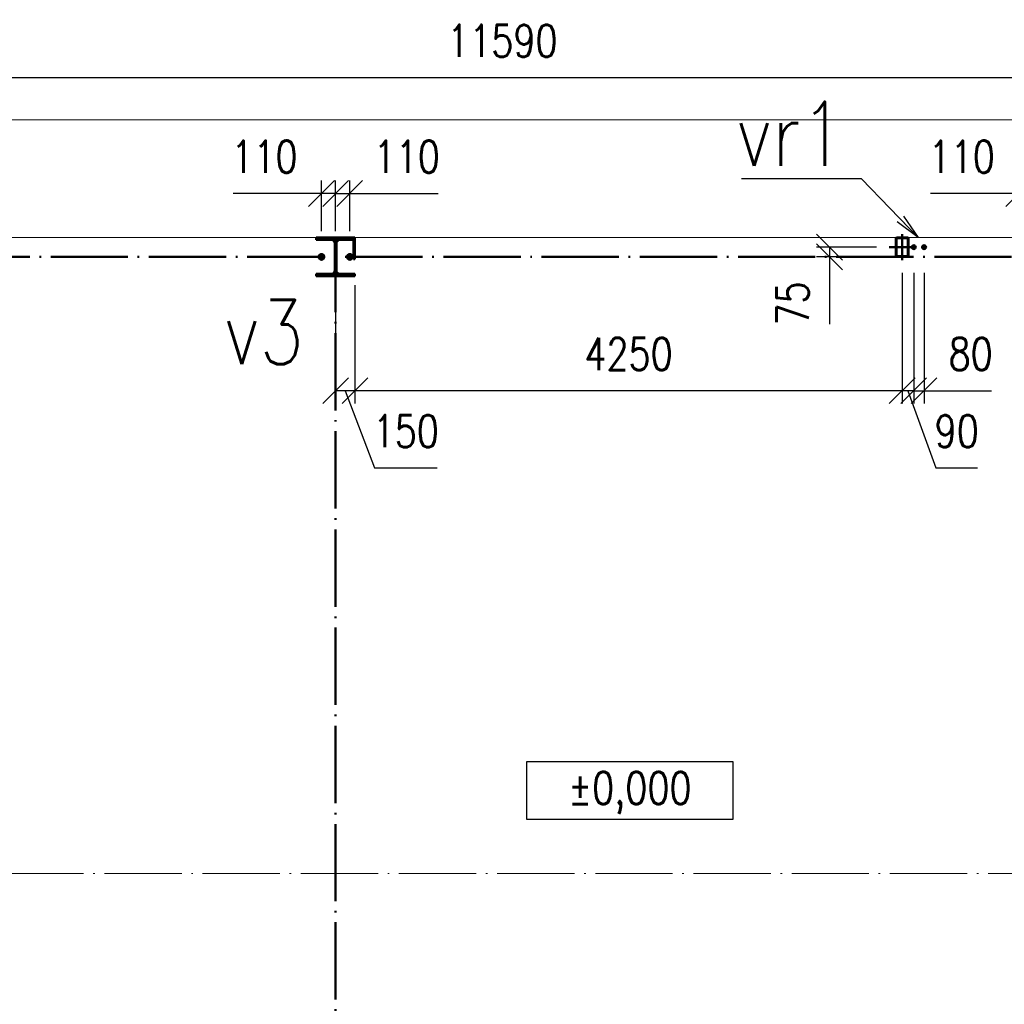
# Paper-space layout 'Layout1' of a CAD drawing. Extents: x -2 to 1033, y -36 to 596.
# Tile 63 of 69: x 614 to 691, y 414 to 490. Entities that reach past the tile are written whole.
import ezdxf
from ezdxf.enums import TextEntityAlignment as Align

# ---------------------------------------------------------------- set-up
doc = ezdxf.new("R2018")
doc.units = 0
doc.set_wipeout_variables(frame=1)
for name, pattern in [('ACAD_ISO02W100', [15, 12, -3]), ('ACAD_ISO04W100', [30.5, 24, -3, 0.5, -3]), ('HP_01_CER_B', [8, 5, -1, 1, -1])]:
    doc.linetypes.add(name, pattern=pattern)
doc.layers.get('0').update_dxf_attribs({"linetype": 'CONTINUOUS'})
doc.layers.get('DEFPOINTS').update_dxf_attribs({"color": 132, "linetype": 'CONTINUOUS'})
for name, color, linetype, lineweight in [('SS_1.ET-HALA_TaO-PODLAHA', 9, 'CONTINUOUS', 13), ('SS_1.ET-HALA_TaO-RASTR', 7, 'HP_01_CER_B', 13), ('SS_2.ET-HALA_TaO-MOULDSHOP-SLOUP', 212, 'CONTINUOUS', 50), ('SS_KOTY', 3, 'CONTINUOUS', 25), ('SS_KOTY-VYSKOVA', 140, 'CONTINUOUS', 25), ('SS_PODKLADY', 9, 'CONTINUOUS', 13), ('SS_POPIS', 140, 'CONTINUOUS', 25), ('SS_SRAFY', 8, 'CONTINUOUS', 18)]:
    doc.layers.add(name, color=color, linetype=linetype, lineweight=lineweight)
doc.styles.add('ROMANS', font='romans.shx', dxfattribs={"width": 0.8})
doc.styles.add('romans.shx', font='romans.shx', dxfattribs={"height": 5})
doc.linetypes.add('ZIGZAG', pattern='A,0.00254,-5.08,[131,ltypeshp.shx,S=5.08,R=0,X=-5.08,Y=0],-10.16,[131,ltypeshp.shx,S=5.08,R=180,X=5.08,Y=0],-5.08', length=20.32254)
doc.dimstyles.new('A-1_(2.5)_100AS', dxfattribs={"dimtxt": 2.5, "dimasz": 2, "dimexe": 1, "dimexo": 2, "dimgap": 0, "dimtad": 0, "dimdec": 1, "dimlfac": 100, "dimrnd": 1, "dimtxsty": 'ROMANS', "dimblk1": 'OBLIQUE', "dimblk2": 'OBLIQUE', "dimsah": 1, "dimcen": 2, "dimclrd": 256, "dimclre": 256, "dimclrt": 256, "dimadec": 1, "dimazin": 2, "dimtfac": 0.714286, "dimtdec": 1, "dimtmove": 0, "dimatfit": 3, "dimldrblk": 'OPEN', "dimfxl": 1, "dimtvp": 1.142857, "dimtfill": 1, "dimtolj": 1, "dimlwd": -1, "dimlwe": -1, "dimarcsym": 0})
pattern_1 = [(45, (171.775396, 138.915313), (-0.0224506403, 0.0224506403), [])]

# ---------------------------------------------------------------- blocks, each defined once
blk = doc.blocks.new('0KRIZ')
at = {"color": 0, "linetype": 'ByBlock', "ltscale": 0.5}
for p, q in [((0, -0.5), (0, 0.5)), ((-0.5, 0), (0.5, 0))]:
    blk.add_line(p, q, dxfattribs=at)
blk = doc.blocks.new('_Oblique')
at = {"color": 0, "linetype": 'ByBlock', "lineweight": -2}
blk.add_line((-0.5, -0.5), (0.5, 0.5), dxfattribs=at)
blk = doc.blocks.new('*D59')
at = {"layer": 'DEFPOINTS', "color": 0, "transparency": 16777216}
for p in [(691.625, 476.637), (691.625, 471.715, 0.5), (692.725, 471.715, 0.4)]:
    blk.add_point(p, dxfattribs=at)
at = {"layer": 'SS_KOTY', "transparency": 16777216}
for p, q in [((691.625, 473.715), (691.625, 477.637)), ((692.725, 473.715), (692.725, 477.637)), ((691.625, 476.637), (684.768, 476.637)), ((692.725, 476.637), (691.625, 476.637))]:
    blk.add_line(p, q, dxfattribs=at)
at = {"layer": 'SS_KOTY', "transparency": 16777216, "xscale": 2, "yscale": 2, "zscale": 2, "rotation": 180}
blk.add_blockref('_Oblique', (691.625, 476.637), dxfattribs=at)
at = {"layer": 'SS_KOTY', "transparency": 16777216, "xscale": 2, "yscale": 2, "zscale": 2}
blk.add_blockref('_Oblique', (692.725, 476.637), dxfattribs=at)
at = {"layer": 'SS_KOTY', "transparency": 16777216, "insert": (687.197, 479.495), "char_height": 2.5, "attachment_point": 5, "style": 'ROMANS', "bg_fill": 3, "box_fill_scale": 1.1, "bg_fill_color": 256, "bg_fill_true_color": 13158600, "bg_fill_transparency": 0}
blk.add_mtext('\\A1;110', dxfattribs=at)
blk = doc.blocks.new('_OPEN')
at = {"color": 0, "linetype": 'ByBlock'}
for p, q in [((-1, 0.167), (0, 0)), ((0, 0), (-1, -0.167)), ((0, 0), (-1, 0))]:
    blk.add_line(p, q, dxfattribs=at)
blk = doc.blocks.new('*D60')
at = {"layer": 'DEFPOINTS', "color": 0, "transparency": 16777216}
for p in [(639.675, 476.637), (638.575, 471.715), (639.675, 471.715, 0.5)]:
    blk.add_point(p, dxfattribs=at)
at = {"layer": 'SS_KOTY', "transparency": 16777216}
for p, q in [((638.575, 473.715), (638.575, 477.637)), ((639.675, 473.715), (639.675, 477.637)), ((638.575, 476.637), (639.675, 476.637)), ((639.675, 476.637), (646.533, 476.637))]:
    blk.add_line(p, q, dxfattribs=at)
at = {"layer": 'SS_KOTY', "transparency": 16777216, "xscale": 2, "yscale": 2, "zscale": 2, "rotation": 180}
blk.add_blockref('_Oblique', (638.575, 476.637), dxfattribs=at)
at = {"layer": 'SS_KOTY', "transparency": 16777216, "xscale": 2, "yscale": 2, "zscale": 2}
blk.add_blockref('_Oblique', (639.675, 476.637), dxfattribs=at)
at = {"layer": 'SS_KOTY', "transparency": 16777216, "insert": (644.104, 479.495), "char_height": 2.5, "attachment_point": 5, "style": 'ROMANS', "bg_fill": 3, "box_fill_scale": 1.1, "bg_fill_color": 256, "bg_fill_true_color": 13158600, "bg_fill_transparency": 0}
blk.add_mtext('\\A1;110', dxfattribs=at)
blk = doc.blocks.new('*D61')
at = {"layer": 'DEFPOINTS', "color": 0, "transparency": 16777216}
for p in [(637.475, 476.637), (637.475, 471.715, 0.5), (638.575, 471.715)]:
    blk.add_point(p, dxfattribs=at)
at = {"layer": 'SS_KOTY', "transparency": 16777216}
for p, q in [((637.475, 473.715), (637.475, 477.637)), ((638.575, 473.715), (638.575, 477.637)), ((637.475, 476.637), (630.618, 476.637)), ((638.575, 476.637), (637.475, 476.637))]:
    blk.add_line(p, q, dxfattribs=at)
at = {"layer": 'SS_KOTY', "transparency": 16777216, "xscale": 2, "yscale": 2, "zscale": 2, "rotation": 180}
blk.add_blockref('_Oblique', (637.475, 476.637), dxfattribs=at)
at = {"layer": 'SS_KOTY', "transparency": 16777216, "xscale": 2, "yscale": 2, "zscale": 2}
blk.add_blockref('_Oblique', (638.575, 476.637), dxfattribs=at)
at = {"layer": 'SS_KOTY', "transparency": 16777216, "insert": (633.047, 479.495), "char_height": 2.5, "attachment_point": 5, "style": 'ROMANS', "bg_fill": 3, "box_fill_scale": 1.1, "bg_fill_color": 256, "bg_fill_true_color": 13158600, "bg_fill_transparency": 0}
blk.add_mtext('\\A1;110', dxfattribs=at)
blk = doc.blocks.new('*D64')
at = {"layer": 'DEFPOINTS', "color": 0, "transparency": 16777216}
for p in [(683.475, 472.465), (684.275, 472.465), (684.275, 461.319)]:
    blk.add_point(p, dxfattribs=at)
at = {"layer": 'SS_KOTY', "transparency": 16777216}
for p, q in [((683.475, 470.465), (683.475, 460.319)), ((684.275, 470.465), (684.275, 460.319)), ((683.475, 461.319), (684.275, 461.319)), ((684.275, 461.319), (689.513, 461.319))]:
    blk.add_line(p, q, dxfattribs=at)
at = {"layer": 'SS_KOTY', "transparency": 16777216, "xscale": 2, "yscale": 2, "zscale": 2, "rotation": 180}
blk.add_blockref('_Oblique', (683.475, 461.319), dxfattribs=at)
at = {"layer": 'SS_KOTY', "transparency": 16777216, "xscale": 2, "yscale": 2, "zscale": 2}
blk.add_blockref('_Oblique', (684.275, 461.319), dxfattribs=at)
at = {"layer": 'SS_KOTY', "transparency": 16777216, "insert": (687.894, 464.176), "char_height": 2.5, "attachment_point": 5, "style": 'ROMANS', "bg_fill": 3, "box_fill_scale": 1.1, "bg_fill_color": 256, "bg_fill_true_color": 13158600, "bg_fill_transparency": 0}
blk.add_mtext('\\A1;80', dxfattribs=at)
blk = doc.blocks.new('*D65')
at = {"layer": 'DEFPOINTS', "color": 0, "transparency": 16777216}
for p in [(682.575, 472.465), (683.475, 472.465), (682.575, 461.319)]:
    blk.add_point(p, dxfattribs=at)
at = {"layer": 'SS_KOTY', "transparency": 16777216}
for p, q in [((682.575, 470.465), (682.575, 460.319)), ((683.475, 470.465), (683.475, 460.319)), ((683.475, 461.319), (682.575, 461.319)), ((683.025, 461.319), (685.191, 455.319)), ((685.191, 455.319), (688.429, 455.319))]:
    blk.add_line(p, q, dxfattribs=at)
at = {"layer": 'SS_KOTY', "transparency": 16777216, "xscale": 2, "yscale": 2, "zscale": 2, "rotation": 180}
blk.add_blockref('_Oblique', (682.575, 461.319), dxfattribs=at)
at = {"layer": 'SS_KOTY', "transparency": 16777216, "xscale": 2, "yscale": 2, "zscale": 2}
blk.add_blockref('_Oblique', (683.475, 461.319), dxfattribs=at)
at = {"layer": 'SS_KOTY', "transparency": 16777216, "insert": (686.81, 458.176), "char_height": 2.5, "attachment_point": 5, "style": 'ROMANS', "bg_fill": 3, "box_fill_scale": 1.1, "bg_fill_color": 256, "bg_fill_true_color": 13158600, "bg_fill_transparency": 0}
blk.add_mtext('\\A1;90', dxfattribs=at)
blk = doc.blocks.new('*D66')
at = {"layer": 'DEFPOINTS', "color": 0, "transparency": 16777216}
for p in [(682.575, 472.465), (640.075, 471.525, 8), (640.075, 461.319)]:
    blk.add_point(p, dxfattribs=at)
at = {"layer": 'SS_KOTY', "transparency": 16777216}
for p, q in [((682.575, 470.465), (682.575, 460.319)), ((640.075, 469.525), (640.075, 460.319)), ((682.575, 461.319), (640.075, 461.319))]:
    blk.add_line(p, q, dxfattribs=at)
at = {"layer": 'SS_KOTY', "transparency": 16777216, "xscale": 2, "yscale": 2, "zscale": 2, "rotation": 180}
blk.add_blockref('_Oblique', (640.075, 461.319), dxfattribs=at)
at = {"layer": 'SS_KOTY', "transparency": 16777216, "xscale": 2, "yscale": 2, "zscale": 2}
blk.add_blockref('_Oblique', (682.575, 461.319), dxfattribs=at)
at = {"layer": 'SS_KOTY', "transparency": 16777216, "insert": (661.325, 464.176), "char_height": 2.5, "attachment_point": 5, "style": 'ROMANS', "bg_fill": 3, "box_fill_scale": 1.1, "bg_fill_color": 256, "bg_fill_true_color": 13158600, "bg_fill_transparency": 0}
blk.add_mtext('\\A1;4250', dxfattribs=at)
blk = doc.blocks.new('*D67')
at = {"layer": 'DEFPOINTS', "color": 0, "transparency": 16777216}
for p in [(640.075, 471.525, 8), (638.575, 470.215, 8), (638.575, 461.319)]:
    blk.add_point(p, dxfattribs=at)
at = {"layer": 'SS_KOTY', "transparency": 16777216}
for p, q in [((640.075, 469.525), (640.075, 460.319)), ((638.575, 468.215), (638.575, 460.319)), ((640.075, 461.319), (638.575, 461.319)), ((639.325, 461.319), (641.6, 455.319)), ((641.6, 455.319), (646.457, 455.319))]:
    blk.add_line(p, q, dxfattribs=at)
at = {"layer": 'SS_KOTY', "transparency": 16777216, "xscale": 2, "yscale": 2, "zscale": 2, "rotation": 180}
blk.add_blockref('_Oblique', (638.575, 461.319), dxfattribs=at)
at = {"layer": 'SS_KOTY', "transparency": 16777216, "xscale": 2, "yscale": 2, "zscale": 2}
blk.add_blockref('_Oblique', (640.075, 461.319), dxfattribs=at)
at = {"layer": 'SS_KOTY', "transparency": 16777216, "insert": (644.029, 458.176), "char_height": 2.5, "attachment_point": 5, "style": 'ROMANS', "bg_fill": 3, "box_fill_scale": 1.1, "bg_fill_color": 256, "bg_fill_true_color": 13158600, "bg_fill_transparency": 0}
blk.add_mtext('\\A1;150', dxfattribs=at)
blk = doc.blocks.new('00PUDORYS-VYSKOVA_KOTA_R02-d')
at = {"lineweight": 30, "width": 0.8, "flags": 104}
blk.add_attdef('POZNÁMKA', text='', height=2, dxfattribs=at).set_placement((0.097, -3.25), align=Align.TOP_CENTER)
blk.add_wipeout([(-8, 2.25), (8, 2.25), (8, -2.25), (-8, -2.25)])
blk.add_lwpolyline([(8, -2.25), (-8, -2.25), (-8, 2.25), (8, 2.25)], close=True)
at = {"style": 'ROMANS', "width": 0.8}
blk.add_attdef('~%%P000,000', text='', height=2.5, dxfattribs=at).set_placement((0, -0.195), align=Align.MIDDLE)
blk = doc.blocks.new('*D116')
at = {"layer": 'DEFPOINTS', "color": 0, "transparency": 16777216}
for p in [(709.475, 487.364), (709.475, 485.637), (593.575, 471.715)]:
    blk.add_point(p, dxfattribs=at)
at = {"layer": 'SS_KOTY', "transparency": 16777216}
for p, q in [((593.575, 473.715), (593.575, 486.637)), ((593.575, 485.637), (709.475, 485.637)), ((709.475, 485.364), (709.475, 484.637))]:
    blk.add_line(p, q, dxfattribs=at)
at = {"layer": 'SS_KOTY', "transparency": 16777216, "xscale": 2, "yscale": 2, "zscale": 2, "rotation": 180}
blk.add_blockref('_Oblique', (593.575, 485.637), dxfattribs=at)
at = {"layer": 'SS_KOTY', "transparency": 16777216, "xscale": 2, "yscale": 2, "zscale": 2}
blk.add_blockref('_Oblique', (709.475, 485.637), dxfattribs=at)
at = {"layer": 'SS_KOTY', "transparency": 16777216, "insert": (651.525, 488.495), "char_height": 2.5, "attachment_point": 5, "style": 'ROMANS', "bg_fill": 3, "box_fill_scale": 1.1, "bg_fill_color": 256, "bg_fill_true_color": 13158600, "bg_fill_transparency": 0}
blk.add_mtext('\\A1;11590', dxfattribs=at)
blk = doc.blocks.new('*D120')
at = {"layer": 'DEFPOINTS', "color": 0, "transparency": 16777216}
for p in [(682.575, 472.465), (676.932, 471.715), (681.627, 471.715, 0.4)]:
    blk.add_point(p, dxfattribs=at)
at = {"layer": 'SS_KOTY', "transparency": 16777216}
for p, q in [((680.575, 472.465), (675.932, 472.465)), ((676.932, 472.465), (676.932, 471.715)), ((679.627, 471.715), (675.932, 471.715)), ((676.932, 471.715), (676.932, 466.477))]:
    blk.add_line(p, q, dxfattribs=at)
at = {"layer": 'SS_KOTY', "transparency": 16777216, "xscale": 2, "yscale": 2, "zscale": 2}
for p, rotation in [((676.932, 472.465), 90), ((676.932, 471.715), 270)]:
    blk.add_blockref('_Oblique', p, dxfattribs=dict(at, rotation=rotation))
at = {"layer": 'SS_KOTY', "transparency": 16777216, "insert": (674.075, 468.096), "char_height": 2.5, "attachment_point": 5, "rotation": 90, "style": 'ROMANS', "bg_fill": 3, "box_fill_scale": 1.1, "bg_fill_color": 256, "bg_fill_true_color": 13158600, "bg_fill_transparency": 0}
blk.add_mtext('\\A1;75', dxfattribs=at)

psp = doc.layouts.get("Layout1")

# ---------------------------------------------------------------- linework, layer by layer
at = {"layer": 'SS_1.ET-HALA_TaO-RASTR', "linetype": 'ACAD_ISO04W100', "ltscale": 0.25}
psp.add_line((544.3708, 423.8153), (770.9577, 423.8153), dxfattribs=at)
at = {"layer": 'SS_2.ET-HALA_TaO-MOULDSHOP-SLOUP', "color": 7, "linetype": 'ACAD_ISO04W100', "ltscale": 0.25}
for p, q in [((593.5754, 471.7153, 0.4), (746.8754, 471.7153, 0.4)), ((638.5754, 375.9153), (638.5754, 471.7153))]:
    psp.add_line(p, q, dxfattribs=at)
at = {"layer": 'SS_2.ET-HALA_TaO-MOULDSHOP-SLOUP', "color": 7, "linetype": 'Continuous', "ltscale": 0.25}
psp.add_line((637.0754, 470.4053), (637.0754, 470.2153), dxfattribs=at)
at = {"layer": 'SS_PODKLADY'}
psp.add_lwpolyline([(589.7754, 374.4153), (748.3754, 374.4153), (748.3754, 473.2153), (589.7754, 473.2153)], close=True, dxfattribs=at)

# ---------------------------------------------------------------- block references
at = {"layer": 'SS_2.ET-HALA_TaO-MOULDSHOP-SLOUP', "color": 7, "linetype": 'ACAD_ISO04W100', "ltscale": 0.25, "xscale": 2, "yscale": 2}
psp.add_blockref('0KRIZ', (682.5754, 472.4653), dxfattribs=at)

# ---------------------------------------------------------------- texts
at = {"layer": 'SS_POPIS', "color": 4, "style": 'romans.shx', "width": 0.8}
psp.add_text('v3', height=5, dxfattribs=at).set_placement((629.9224, 463.3752))

# ---------------------------------------------------------------- next in the draw order: block references
at = {"layer": 'SS_KOTY-VYSKOVA'}
ref = psp.add_blockref('00PUDORYS-VYSKOVA_KOTA_R02-d', (661.4174, 430.277), dxfattribs=at)
ref.add_attrib('~%%P000,000', '%%P0,000', dxfattribs={"layer": '0', "height": 2.5, "style": 'ROMANS', "width": 0.8}).set_placement((661.4174, 430.0818), align=Align.MIDDLE)
lines = psp.add_mtext('\\W0.8000;', dxfattribs={"layer": '0', "insert": (661.5148, 427.027), "char_height": 2.5, "attachment_point": 1})
ref.add_attrib('POZNÁMKA', '', (661.5148, 427.027), dxfattribs={"flags": 104}).embed_mtext(lines)

# ---------------------------------------------------------------- next in the draw order: dimensions: what is measured, and where the dimension line sits
at = {"layer": 'SS_KOTY'}
for base, p1, p2, picture, middle in [((639.6754, 476.6374), (638.5754, 471.7153), (639.6754, 471.7153, 0.5), '*D60', (644.104, 479.4946)), ((691.6254, 476.6374), (692.7254, 471.7153, 0.4), (691.6254, 471.7153, 0.5), '*D59', (687.1968, 479.4946))]:
    dim = psp.add_linear_dim(base=base, p1=p1, p2=p2, dimstyle='A-1_(2.5)_100AS', dxfattribs=at)
    dim.commit()
    dim.dimension.update_dxf_attribs({"geometry": picture, "text_midpoint": middle})

# ---------------------------------------------------------------- next in the draw order: dimensions: what is measured, and where the dimension line sits
for base, p1, p2, picture, middle in [((637.4754, 476.6374), (638.5754, 471.7153), (637.4754, 471.7153, 0.5), '*D61', (633.0468, 479.4946)), ((684.2754, 461.3187), (683.4754, 472.4653), (684.2754, 472.4653), '*D64', (687.8944, 464.1758))]:
    dim = psp.add_linear_dim(base=base, p1=p1, p2=p2, dimstyle='A-1_(2.5)_100AS', dxfattribs=at)
    dim.commit()
    dim.dimension.update_dxf_attribs({"geometry": picture, "text_midpoint": middle})

# ---------------------------------------------------------------- next in the draw order: dimensions: what is measured, and where the dimension line sits
dim = psp.add_linear_dim(base=(682.5754, 461.3187), p1=(683.4754, 472.4653), p2=(682.5754, 472.4653), dimstyle='A-1_(2.5)_100AS', override={"dimtmove": 1}, dxfattribs=at)
dim.commit()
dim.dimension.update_dxf_attribs({"geometry": '*D65', "text_midpoint": (685.1906, 455.3187), "dimtype": 160})

# ---------------------------------------------------------------- next in the draw order: dimensions: what is measured, and where the dimension line sits
dim = psp.add_linear_dim(base=(640.0754, 461.3187), p1=(682.5754, 472.4653), p2=(640.0754, 471.5253, 8), dimstyle='A-1_(2.5)_100AS', override={"dimtmove": 1}, dxfattribs=at)
dim.commit()
dim.dimension.update_dxf_attribs({"geometry": '*D66', "text_midpoint": (661.3254, 464.1758)})

# ---------------------------------------------------------------- next in the draw order: dimensions: what is measured, and where the dimension line sits
dim = psp.add_linear_dim(base=(638.5754, 461.3187), p1=(640.0754, 471.5253, 8), p2=(638.5754, 470.2153, 8), dimstyle='A-1_(2.5)_100AS', override={"dimtmove": 1}, dxfattribs=at)
dim.commit()
dim.dimension.update_dxf_attribs({"geometry": '*D67', "text_midpoint": (641.6003, 455.3187), "dimtype": 160})

# ---------------------------------------------------------------- next in the draw order: linework, layer by layer
at = {"layer": 'SS_2.ET-HALA_TaO-MOULDSHOP-SLOUP', "color": 7, "linetype": 'Continuous', "ltscale": 0.25}
for p, q in [((638.2504, 470.4053), (637.0754, 470.4053)), ((640.0754, 470.4053), (638.9004, 470.4053)), ((640.0754, 470.2153), (640.0754, 470.4053)), ((637.0754, 470.2153), (640.0754, 470.2153))]:
    psp.add_line(p, q, dxfattribs=at)
at = {"layer": 'SS_2.ET-HALA_TaO-MOULDSHOP-SLOUP', "color": 7, "linetype": 'Continuous', "ltscale": 0.25, "extrusion": (-1.7441e-15, 4.21062e-15, -1)}
psp.add_arc((-638.2504, 470.6753), 0.27, 180, 270, dxfattribs=at)
at = {"layer": 'SS_2.ET-HALA_TaO-MOULDSHOP-SLOUP', "color": 7, "linetype": 'Continuous', "ltscale": 0.25, "extrusion": (4.21062e-15, 1.7441e-15, -1)}
psp.add_arc((-638.9004, 470.6753), 0.27, 270, 0, dxfattribs=at)

# ---------------------------------------------------------------- next in the draw order: dimensions: what is measured, and where the dimension line sits
at = {"layer": 'SS_KOTY'}
dim = psp.add_linear_dim(base=(709.4754, 485.6374), p1=(593.5754, 471.7153), p2=(709.4754, 487.3638), dimstyle='A-1_(2.5)_100AS', override={"dimtmove": 1}, dxfattribs=at)
dim.commit()
dim.dimension.update_dxf_attribs({"geometry": '*D116', "text_midpoint": (651.5254, 488.4946)})

# ---------------------------------------------------------------- next in the draw order: hatches: boundary and pattern name
at = {"layer": 'SS_SRAFY'}
h = psp.add_hatch(dxfattribs=at)
h.set_pattern_fill('ANSI31', color=5, scale=0.01, style=0)
h.set_pattern_definition(pattern_1)
h.paths.add_polyline_path([(637.0754, 470.4053), (637.0754, 470.2153), (640.0754, 470.2153), (640.0754, 470.4053), (638.9004, 470.4053, -0.4142136), (638.6304, 470.6753), (638.6304, 472.7553, -0.4142136), (638.9004, 473.0253), (640.0754, 473.0253), (640.0754, 473.2153), (637.0754, 473.2153), (637.0754, 473.0253), (638.2504, 473.0253, -0.4142136), (638.5204, 472.7553), (638.5204, 470.6753, -0.4142136), (638.2504, 470.4053)], flags=0)
h = psp.add_hatch(dxfattribs=at)
h.set_pattern_fill('ANSI31', color=5, scale=0.01, style=0)
h.set_pattern_definition(pattern_1)
h.paths.add_polyline_path([(639.9754, 471.5253), (640.0754, 471.5253), (640.0754, 473.0253), (639.9754, 473.0253)], flags=0)

# ---------------------------------------------------------------- next in the draw order: linework, layer by layer
at = {"layer": 'SS_1.ET-HALA_TaO-PODLAHA', "linetype": 'ZIGZAG', "ltscale": 0.25}
psp.add_line((765.9577, 482.3638), (562.9754, 482.3638), dxfattribs=at)
at = {"layer": 'SS_2.ET-HALA_TaO-MOULDSHOP-SLOUP', "color": 7, "linetype": 'Continuous', "ltscale": 0.25}
for p, q in [((640.0754, 473.2153), (637.0754, 473.2153)), ((637.0754, 473.2153), (637.0754, 473.0253)), ((638.2504, 473.0253), (637.0754, 473.0253)), ((638.5204, 472.7553), (638.5204, 470.6753)), ((638.6304, 470.6753), (638.6304, 472.7553)), ((640.0754, 473.0253), (638.9004, 473.0253)), ((639.9754, 473.0253), (639.9754, 471.5253)), ((640.0754, 473.0253), (640.0754, 473.2153)), ((640.0754, 471.5253), (640.0754, 473.0253)), ((683.0254, 473.1153), (683.0254, 471.8153)), ((683.0754, 471.8153), (683.0754, 473.1153)), ((639.9754, 471.5253), (640.0754, 471.5253))]:
    psp.add_line(p, q, dxfattribs=at)
at = {"layer": 'SS_2.ET-HALA_TaO-MOULDSHOP-SLOUP', "color": 1, "linetype": 'Continuous', "ltscale": 0.25}
for p, q in [((683.4754, 472.6038), (683.3555, 472.5346)), ((683.5953, 472.5346), (683.4754, 472.6038)), ((684.2754, 472.6038), (684.1555, 472.5346)), ((684.3953, 472.5346), (684.2754, 472.6038)), ((637.4754, 471.9233), (637.2953, 471.8193)), ((637.6555, 471.8193), (637.4754, 471.9233)), ((639.6754, 471.9233), (639.4953, 471.8193)), ((639.8555, 471.8193), (639.6754, 471.9233)), ((683.3555, 472.5346), (683.3555, 472.3961)), ((683.3555, 472.3961), (683.4754, 472.3268)), ((683.4754, 472.3268), (683.5953, 472.3961)), ((683.5953, 472.3961), (683.5953, 472.5346)), ((684.1555, 472.5346), (684.1555, 472.3961)), ((684.1555, 472.3961), (684.2754, 472.3268)), ((684.2754, 472.3268), (684.3953, 472.3961)), ((684.3953, 472.3961), (684.3953, 472.5346)), ((637.2953, 471.8193), (637.2953, 471.6113)), ((637.2953, 471.6113), (637.4754, 471.5073)), ((637.4754, 471.5073), (637.6555, 471.6113)), ((637.6555, 471.6113), (637.6555, 471.8193)), ((639.4953, 471.8193), (639.4953, 471.6113)), ((639.4953, 471.6113), (639.6754, 471.5073)), ((639.6754, 471.5073), (639.8555, 471.6113)), ((639.8555, 471.6113), (639.8555, 471.8193))]:
    psp.add_line(p, q, dxfattribs=at)
at = {"layer": 'SS_2.ET-HALA_TaO-MOULDSHOP-SLOUP', "color": 7, "linetype": 'ACAD_ISO04W100', "ltscale": 0.25}
for p, q in [((683.4754, 472.3153), (683.4754, 472.6153)), ((684.2754, 472.3153), (684.2754, 472.6153)), ((637.4754, 471.4953), (637.4754, 471.9353)), ((639.6754, 471.4953), (639.6754, 471.9353)), ((683.3254, 472.4653), (683.6254, 472.4653)), ((683.3954, 472.4653), (683.5554, 472.4653)), ((683.4754, 472.3853), (683.4754, 472.5453)), ((684.1254, 472.4653), (684.4254, 472.4653)), ((684.1954, 472.4653), (684.3554, 472.4653)), ((684.2754, 472.3853), (684.2754, 472.5453)), ((637.2554, 471.7153), (637.6954, 471.7153)), ((637.3554, 471.7153), (637.5954, 471.7153)), ((637.4754, 471.5953), (637.4754, 471.8353)), ((639.4554, 471.7153), (639.8954, 471.7153)), ((639.5554, 471.7153), (639.7954, 471.7153)), ((639.6754, 471.5953), (639.6754, 471.8353))]:
    psp.add_line(p, q, dxfattribs=at)
at = {"layer": 'SS_2.ET-HALA_TaO-MOULDSHOP-SLOUP', "color": 3, "linetype": 'ACAD_ISO02W100', "ltscale": 0.25}
psp.add_line((640.0754, 472.2753), (639.9754, 472.2753), dxfattribs=at)
at = {"layer": 'SS_2.ET-HALA_TaO-MOULDSHOP-SLOUP', "color": 1, "linetype": 'Continuous', "ltscale": 0.25}
for centre, radius in [((683.4754, 472.4653), 0.15), ((684.2754, 472.4653), 0.15), ((637.4754, 471.7153), 0.22), ((639.6754, 471.7153), 0.22), ((683.4754, 472.4653), 0.08), ((684.2754, 472.4653), 0.08), ((637.4754, 471.7153), 0.12), ((639.6754, 471.7153), 0.12)]:
    psp.add_circle(centre, radius, dxfattribs=at)
at = {"layer": 'SS_2.ET-HALA_TaO-MOULDSHOP-SLOUP', "color": 3, "linetype": 'ACAD_ISO02W100', "ltscale": 0.25}
for centre, radius in [((637.4754, 471.7153), 0.13), ((639.6754, 471.7153), 0.13), ((683.4754, 472.4653), 0.09), ((684.2754, 472.4653), 0.09)]:
    psp.add_circle(centre, radius, dxfattribs=at)
at = {"layer": 'SS_2.ET-HALA_TaO-MOULDSHOP-SLOUP', "color": 7, "linetype": 'Continuous', "ltscale": 0.25, "extrusion": (-1.7441e-15, -4.21062e-15, -1)}
psp.add_arc((-638.2504, 472.7553), 0.27, 90, 180, dxfattribs=at)
at = {"layer": 'SS_2.ET-HALA_TaO-MOULDSHOP-SLOUP', "color": 7, "linetype": 'Continuous', "ltscale": 0.25, "extrusion": (4.21062e-15, -1.7441e-15, -1)}
psp.add_arc((-638.9004, 472.7553), 0.27, 0, 90, dxfattribs=at)
at = {"layer": 'SS_2.ET-HALA_TaO-MOULDSHOP-SLOUP', "color": 7, "linetype": 'Continuous', "ltscale": 0.25}
for centre, start, end in [((682.9754, 473.1153), 0, 90), ((682.9754, 471.8153), 270, 0)]:
    psp.add_arc(centre, 0.1, start, end, dxfattribs=at)
at = {"layer": 'SS_2.ET-HALA_TaO-MOULDSHOP-SLOUP', "color": 7, "linetype": 'Continuous', "ltscale": 0.25, "extrusion": (0, 0, -1)}
for centre, start, end in [((-682.9754, 473.1153), 90, 180), ((-682.9754, 471.8153), 180, 270)]:
    psp.add_arc(centre, 0.05, start, end, dxfattribs=at)

# ---------------------------------------------------------------- next in the draw order: texts
at = {"layer": 'SS_POPIS', "color": 4, "style": 'romans.shx', "width": 0.8}
psp.add_text('vr1', height=5, dxfattribs=at).set_placement((669.71, 478.7751))

# ---------------------------------------------------------------- next in the draw order: dimensions: what is measured, and where the dimension line sits
at = {"layer": 'SS_KOTY'}
dim = psp.add_linear_dim(base=(676.9317, 471.7153), p1=(682.5754, 472.4653), p2=(681.627, 471.7153, 0.4), angle=90, dimstyle='A-1_(2.5)_100AS', dxfattribs=at)
dim.commit()
dim.dimension.update_dxf_attribs({"geometry": '*D120', "text_midpoint": (674.0745, 468.0963)})

# ---------------------------------------------------------------- next in the draw order: hatches: boundary and pattern name
at = {"layer": 'SS_SRAFY'}
h = psp.add_hatch(dxfattribs=at)
h.set_pattern_fill('ANSI31', color=5, scale=0.01, style=0)
h.set_pattern_definition(pattern_1)
h.paths.add_polyline_path([(682.1754, 473.2153, 0.4142136), (682.0754, 473.1153), (682.0754, 471.8153, 0.4142136), (682.1754, 471.7153), (682.9754, 471.7153, 0.4142136), (683.0754, 471.8153), (683.0754, 473.1153, 0.4142136), (682.9754, 473.2153)], flags=0)
h.paths.add_polyline_path([(682.1754, 473.1653), (682.9754, 473.1653, -0.4142136), (683.0254, 473.1153), (683.0254, 471.8153, -0.4142136), (682.9754, 471.7653), (682.1754, 471.7653, -0.4142136), (682.1254, 471.8153), (682.1254, 473.1153, -0.4142136)], flags=0)

# ---------------------------------------------------------------- next in the draw order: linework, layer by layer
at = {"layer": 'SS_2.ET-HALA_TaO-MOULDSHOP-SLOUP', "color": 7, "linetype": 'Continuous', "ltscale": 0.25}
for p, q in [((682.0754, 473.1153), (682.0754, 471.8153)), ((682.1254, 471.8153), (682.1254, 473.1153)), ((682.9754, 473.2153), (682.1754, 473.2153)), ((682.1754, 473.1653), (682.9754, 473.1653)), ((682.9754, 471.7653), (682.1754, 471.7653)), ((682.1754, 471.7153), (682.9754, 471.7153))]:
    psp.add_line(p, q, dxfattribs=at)
for centre, start, end in [((682.1754, 473.1153), 90, 180), ((682.1754, 471.8153), 180, 270)]:
    psp.add_arc(centre, 0.1, start, end, dxfattribs=at)
at = {"layer": 'SS_2.ET-HALA_TaO-MOULDSHOP-SLOUP', "color": 7, "linetype": 'Continuous', "ltscale": 0.25, "extrusion": (0, 0, -1)}
for centre, start, end in [((-682.1754, 473.1153), 0, 90), ((-682.1754, 471.8153), 270, 0)]:
    psp.add_arc(centre, 0.05, start, end, dxfattribs=at)
at = {"layer": 'SS_POPIS', "color": 0, "linetype": 'ByBlock'}
for p, q in [((683.8254, 473.2153), (682.1966, 474.4229)), ((683.8254, 473.2153), (682.4365, 474.6544)), ((682.6763, 474.8858), (683.8254, 473.2153))]:
    psp.add_line(p, q, dxfattribs=at)
at = {"layer": 'SS_POPIS', "color": 140}
psp.add_lwpolyline([(683.8254, 473.2153), (679.4244, 477.7751), (670.0911, 477.7751)], dxfattribs=at)

doc.saveas('drawing.dxf')
